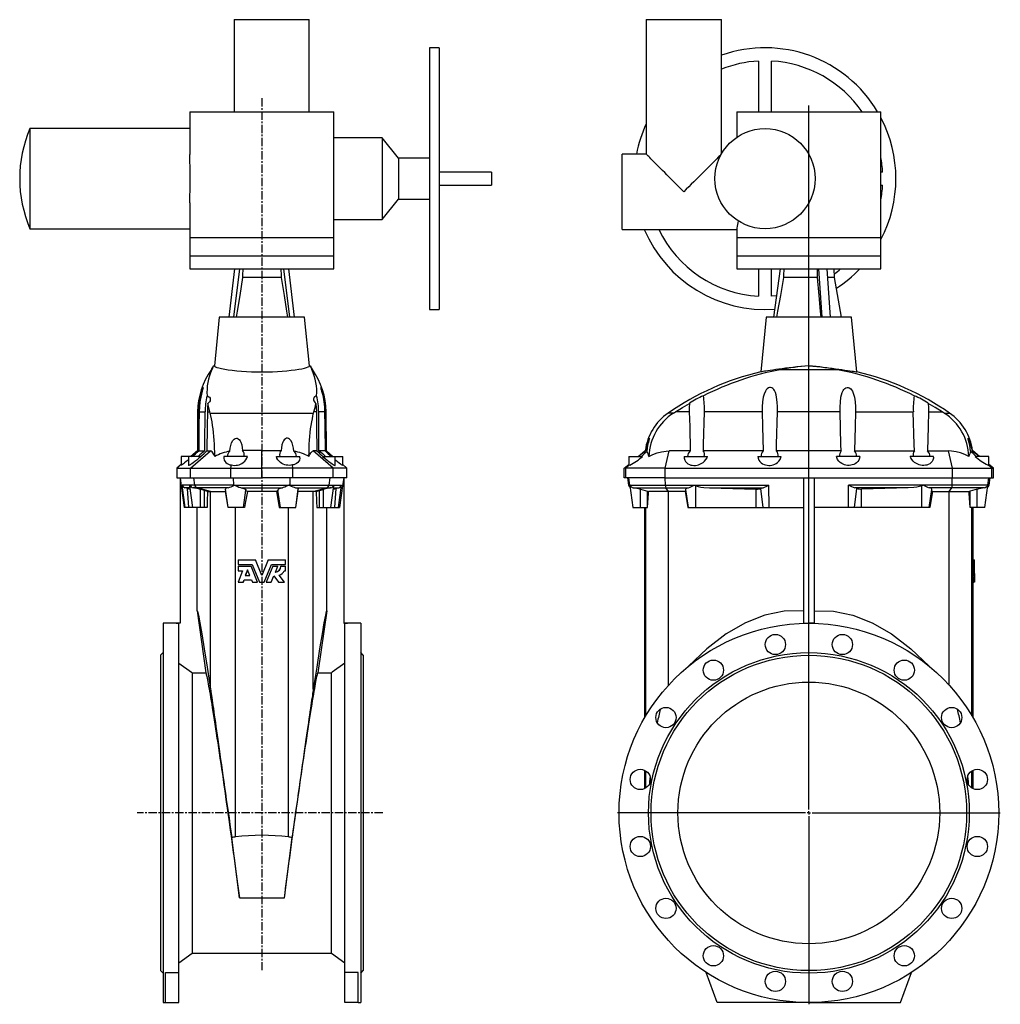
# Model space of a CAD drawing. Extents: x -440 to 1058, y -701 to 1867.
# Tile 2 of 2: x -440 to 1058, y 362 to 1867. Entities that reach past the tile are written whole.
import ezdxf

# ---------------------------------------------------------------- set-up
doc = ezdxf.new("R2010")
doc.units = 0
doc.linetypes.add('CENTERX2', pattern=[20.32, 12.7, -2.54, 2.54, -2.54])
doc.layers.get('0').update_dxf_attribs({"linetype": 'CONTINUOUS'})
doc.layers.add('FORMAT', color=7, linetype='CONTINUOUS')

# ---------------------------------------------------------------- blocks, each defined once
blk = doc.blocks.new('SW_CENTERMARKSYMBOL_0')
at = {"layer": 'FORMAT', "color": 0}
for p, q in [((0, 5), (0, 1081.1)), ((-5, 0), (-292.5, 0)), ((0, 0), (-2.5, 0)), ((0, 0), (0, 2.5)), ((0, 0), (2.5, 0)), ((0, 0), (0, -2.5)), ((5, 0), (292.5, 0)), ((0, -5), (0, -292.5))]:
    blk.add_line(p, q, dxfattribs=at)

msp = doc.modelspace()

# ---------------------------------------------------------------- linework, layer by layer
at = {"color": 7, "linetype": 'CONTINUOUS'}
for p, q in [((-113, 1867.2), (-113, 1726.2)), ((-113, 1867.2), (2, 1867.2)), ((2, 1726.2), (2, 1867.2)), ((516.7, 1867.2), (516.7, 1661.7)), ((516.7, 1867.2), (631.7, 1867.2)), ((631.7, 1662), (631.7, 1867.2)), ((200.5, 1824.2), (185.5, 1824.2)), ((185.5, 1824.2), (185.5, 1424.2)), ((200.5, 1824.2), (200.5, 1424.2)), ((688.2, 1803.9), (688.2, 1726.2)), ((708.2, 1726.2), (708.2, 1803.9)), ((-180.5, 1726.2), (-180.5, 1661.1)), ((-180.5, 1726.2), (39.5, 1726.2)), ((39.5, 1534.2), (39.5, 1726.2)), ((655.2, 1726.2), (655.2, 1687.4)), ((655.2, 1726.2), (875.2, 1726.2)), ((875.2, 1534.2), (875.2, 1726.2)), ((-180.5, 1700.7), (-424.9, 1700.7)), ((-424.9, 1700.7), (-424.9, 1547.7)), ((113.2, 1686.5), (39.5, 1686.5)), ((138, 1655.5), (113.2, 1686.5)), ((113.2, 1686.5), (113.2, 1561.8)), ((516.7, 1661.7), (480.2, 1661.7)), ((480.2, 1546.7), (480.2, 1661.7)), ((185.5, 1655.5), (138, 1655.5)), ((138, 1655.5), (138, 1592.8)), ((280.5, 1634.2), (200.5, 1634.2)), ((280.5, 1634.2), (280.5, 1614.2)), ((877.9, 1634.2), (875.2, 1634.2)), ((200.5, 1614.2), (280.5, 1614.2)), ((875.2, 1614.2), (877.9, 1614.2)), ((-180.5, 1587.3), (-180.5, 1534.2)), ((113.2, 1561.8), (138, 1592.8)), ((138, 1592.8), (185.5, 1592.8)), ((39.5, 1561.8), (113.2, 1561.8)), ((-424.9, 1547.7), (-180.5, 1547.7)), ((480.2, 1546.7), (655.2, 1546.7)), ((655.2, 1548.7), (655.2, 1534.2)), ((-180.5, 1534.2), (-180.5, 1506.2)), ((39.5, 1506.2), (39.5, 1534.2)), ((655.2, 1534.2), (655.2, 1506.2)), ((875.2, 1506.2), (875.2, 1534.2)), ((-180.5, 1506.2), (-180.5, 1486.2)), ((39.5, 1486.2), (39.5, 1506.2)), ((655.2, 1506.2), (655.2, 1486.2)), ((875.2, 1486.2), (875.2, 1506.2)), ((-180.5, 1486.2), (39.5, 1486.2)), ((-120.6, 1412.7), (-111.6, 1486.2)), ((-113.1, 1412.7), (-104.1, 1486.2)), ((-27.9, 1412.7), (-36.8, 1486.2)), ((-20.4, 1412.7), (-29.3, 1486.2)), ((655.2, 1486.2), (875.2, 1486.2)), ((688.2, 1486.2), (688.2, 1444.4)), ((708.2, 1444.4), (708.2, 1486.2)), ((711.7, 1412.7), (722, 1486.2)), ((785.4, 1412.7), (780.3, 1486.2)), ((798.4, 1412.7), (793.3, 1486.2)), ((804.5, 1473.2), (803.9, 1486.2)), ((815.2, 1412.7), (804.6, 1473)), ((185.5, 1424.2), (200.5, 1424.2)), ((-135.5, 1412.7), (-143.1, 1338.1)), ((-5.5, 1412.7), (-135.5, 1412.7)), ((2.1, 1338.1), (-5.5, 1412.7)), ((700.2, 1412.7), (691.7, 1328.8)), ((765.2, 1412.7), (700.2, 1412.7)), ((830.2, 1412.7), (765.2, 1412.7)), ((838.7, 1328.8), (830.2, 1412.7)), ((-143.1, 1338.1), (-144.5, 1338)), ((2.1, 1338.1), (3.5, 1338)), ((765.2, 1338.1), (765.2, 1338)), ((-168.6, 1267.6), (-169.1, 1208)), ((-149.6, 1265.8), (-150.1, 1267.6)), ((8.6, 1265.8), (9.1, 1267.6)), ((28.1, 1208), (27.6, 1267.6)), ((558.5, 1265.8), (561.3, 1267.6)), ((971.9, 1265.8), (969.1, 1267.6)), ((-169.1, 1208), (-179, 1199.7)), ((-168.1, 1208), (-169.1, 1208)), ((-167, 1208), (-157.6, 1208)), ((-154.5, 1208), (-148.8, 1208)), ((13.6, 1208), (7.8, 1208)), ((26, 1208), (16.6, 1208)), ((27.1, 1208), (28.1, 1208)), ((38.1, 1199.7), (28.1, 1208)), ((504.6, 1199.7), (515.2, 1208.5)), ((584, 1208), (551.7, 1208)), ((695.5, 1208), (604, 1208)), ((814.6, 1208), (715.8, 1208)), ((834.9, 1208), (926.4, 1208)), ((946.4, 1208), (978.7, 1208)), ((1025.7, 1199.7), (1015.2, 1208.5)), ((-194, 1199.7), (-194, 1185.8)), ((-182.5, 1199.7), (-194, 1199.7)), ((-182.5, 1199.7), (-182.5, 1185.9)), ((-163.1, 1199.7), (-182.5, 1199.7)), ((-128.5, 1199.7), (-128.5, 1197.3)), ((-92.7, 1199.7), (-128.5, 1199.7)), ((-48.2, 1199.7), (-12.5, 1199.7)), ((-12.5, 1197.3), (-12.5, 1199.7)), ((22.1, 1199.7), (41.5, 1199.7)), ((41.5, 1185.9), (41.5, 1199.7)), ((41.5, 1199.7), (53, 1199.7)), ((53, 1185.8), (53, 1199.7)), ((490.2, 1199.7), (490.2, 1186)), ((490.2, 1199.7), (511.2, 1199.7)), ((574.7, 1199.7), (574.7, 1198.5)), ((574.7, 1199.7), (610.2, 1199.7)), ((687.2, 1199.7), (723, 1199.7)), ((843.2, 1199.7), (807.3, 1199.7)), ((955.7, 1199.7), (920.1, 1199.7)), ((955.7, 1198.5), (955.7, 1199.7)), ((1040.2, 1199.7), (1019.2, 1199.7)), ((1040.2, 1186), (1040.2, 1199.7)), ((-194, 1187.1), (-200.5, 1181.7)), ((-200.5, 1181.7), (-200.5, 1166.7)), ((-200.5, 1181.7), (-179.6, 1181.7)), ((-179.6, 1181.7), (-117.9, 1181.7)), ((-117.9, 1181.7), (-117, 1186.5)), ((-117.9, 1181.7), (-70.5, 1181.7)), ((-117.9, 1166.7), (-117.9, 1181.7)), ((-23.1, 1181.7), (-70.5, 1181.7)), ((-23.1, 1181.7), (-23.9, 1186.5)), ((-23.1, 1166.7), (-23.1, 1181.7)), ((38.6, 1181.7), (-23.1, 1181.7)), ((59.5, 1181.7), (38.6, 1181.7)), ((59.5, 1181.7), (53, 1187.1)), ((59.5, 1166.7), (59.5, 1181.7)), ((483.2, 1181.7), (490.2, 1187.5)), ((483.2, 1166.7), (483.2, 1181.7)), ((485.7, 1181.7), (483.2, 1181.7)), ((485.7, 1181.7), (491.4, 1186.5)), ((485.7, 1166.7), (485.7, 1181.7)), ((545.8, 1181.7), (485.7, 1181.7)), ((545.8, 1181.7), (984.6, 1181.7)), ((984.6, 1181.7), (1044.6, 1181.7)), ((1044.6, 1181.7), (1039, 1186.5)), ((1047.2, 1181.7), (1040.2, 1187.5)), ((1044.6, 1166.7), (1044.6, 1181.7)), ((1044.6, 1181.7), (1047.2, 1181.7)), ((1047.2, 1166.7), (1047.2, 1181.7)), ((-200.5, 1166.7), (-179.6, 1166.7)), ((-195.5, 1166.7), (-195.5, 944.7)), ((-179.6, 1166.7), (-117.9, 1166.7)), ((-117.9, 1166.7), (-70.5, 1166.7)), ((-23.1, 1166.7), (-70.5, 1166.7)), ((38.6, 1166.7), (-23.1, 1166.7)), ((59.5, 1166.7), (38.6, 1166.7)), ((54.5, 1166.7), (54.5, 944.7)), ((485.7, 1166.7), (483.2, 1166.7)), ((545.8, 1166.7), (485.7, 1166.7)), ((488.2, 1166.7), (489.7, 1155.9)), ((545.8, 1166.7), (984.6, 1166.7)), ((757.2, 1166.7), (757.2, 944.7)), ((773.2, 1166.7), (773.2, 944.7)), ((984.6, 1166.7), (1044.6, 1166.7)), ((1040.7, 1155.9), (1042.2, 1166.7)), ((1044.6, 1166.7), (1047.2, 1166.7)), ((-176.1, 1121.7), (-180.7, 1154.6)), ((-158.4, 1147.4), (-164.5, 1149)), ((-153.6, 1146.2), (-149, 1146.2)), ((-149, 1146.2), (-125.9, 1146.2)), ((-122.2, 1121.7), (-126.1, 1149.3)), ((-125.8, 1146.6), (-125.9, 1146.2)), ((-98.7, 1121.7), (-95, 1148)), ((-48.3, 1146.2), (-92.7, 1146.2)), ((-42.2, 1121.7), (-46, 1148)), ((-18.7, 1121.7), (-14.9, 1149.3)), ((-15.2, 1146.6), (-15.1, 1146.2)), ((8, 1146.2), (-15.1, 1146.2)), ((12.6, 1146.2), (8, 1146.2)), ((17.5, 1147.4), (23.5, 1149)), ((35.1, 1121.7), (39.7, 1154.6)), ((491.7, 1155), (496.4, 1121.7)), ((508.2, 1149.3), (518.6, 1146.6)), ((518.6, 1146.6), (520.4, 1146.2)), ((550.8, 1146.2), (520.4, 1146.2)), ((576.3, 1146.2), (550.8, 1146.2)), ((581.1, 1121.7), (577.3, 1149)), ((613.3, 1151.8), (684.7, 1149.8)), ((917, 1151.8), (845.6, 1149.8)), ((949.2, 1121.7), (953.1, 1149)), ((954.1, 1146.2), (979.5, 1146.2)), ((979.5, 1146.2), (1009.9, 1146.2)), ((1011.8, 1146.6), (1009.9, 1146.2)), ((1022.2, 1149.3), (1011.8, 1146.6)), ((1033.9, 1121.7), (1038.6, 1155)), ((-187.6, 1121.7), (-189.1, 1121.7)), ((-182, 1121.7), (-187.6, 1121.7)), ((-176.1, 1121.7), (-182, 1121.7)), ((-164.5, 1121.7), (-176.1, 1121.7)), ((-169.5, 963.5), (-169.5, 1121.7)), ((-158.4, 1121.7), (-164.5, 1121.7)), ((-154.3, 1121.7), (-158.4, 1121.7)), ((-98.7, 1121.7), (-122.2, 1121.7)), ((-122.2, 1121.7), (-122.2, 1121.7)), ((-96.9, 1121.7), (-98.7, 1121.7)), ((-44.1, 1121.7), (-42.2, 1121.7)), ((-42.2, 1121.7), (-18.7, 1121.7)), ((-18.7, 1121.7), (-18.7, 1121.7)), ((13.3, 1121.7), (17.5, 1121.7)), ((17.5, 1121.7), (23.5, 1121.7)), ((23.5, 1121.7), (35.1, 1121.7)), ((28.5, 963.5), (28.5, 1121.7)), ((35.1, 1121.7), (41, 1121.7)), ((41, 1121.7), (46.6, 1121.7)), ((46.6, 1121.7), (48.2, 1121.7)), ((496.4, 1121.7), (508.2, 1121.7)), ((508.2, 1121.7), (518.6, 1121.7)), ((514.2, 1121.7), (514.2, 799.9)), ((518.6, 1121.7), (518.8, 1121.7)), ((580.4, 1121.7), (581.1, 1121.7)), ((581.1, 1121.7), (592.7, 1121.7)), ((592.7, 1121.7), (684.7, 1121.7)), ((684.7, 1121.7), (695.3, 1121.7)), ((695.3, 1121.7), (704.6, 1121.7)), ((704.6, 1121.7), (757.2, 1121.7)), ((825.8, 1121.7), (773.2, 1121.7)), ((835.1, 1121.7), (825.8, 1121.7)), ((845.6, 1121.7), (835.1, 1121.7)), ((937.7, 1121.7), (845.6, 1121.7)), ((949.2, 1121.7), (937.7, 1121.7)), ((949.9, 1121.7), (949.2, 1121.7)), ((1011.8, 1121.7), (1011.5, 1121.7)), ((1022.2, 1121.7), (1011.8, 1121.7)), ((1016.2, 1041.7), (1016.2, 1121.7)), ((1033.9, 1121.7), (1022.2, 1121.7)), ((-106.6, 1041.7), (-80.3, 1041.7)), ((-106.6, 1041.7), (-106.6, 1034.5)), ((-70.5, 1017.7), (-80.3, 1041.7)), ((-80.3, 1041.7), (-80.3, 1041.7)), ((-70.5, 1017.7), (-80.3, 1041.7)), ((-60.7, 1041.7), (-70.5, 1017.7)), ((-60.7, 1041.7), (-70.5, 1017.7)), ((-60.7, 1041.7), (-60.7, 1041.7)), ((-60.7, 1041.7), (-34.4, 1041.7)), ((-34.4, 1034.5), (-34.4, 1041.7)), ((1014.6, 1041.7), (1014.6, 1034.5)), ((1014.6, 1041.7), (1016.6, 1041.7)), ((1016.6, 1041.7), (1018.1, 1041.7)), ((1016.6, 1041.7), (1016.6, 1034.5)), ((1018.2, 1017.7), (1018.1, 1041.7)), ((-106.6, 1034.5), (-85.2, 1034.5)), ((-106.6, 1031.8), (-106.6, 1024.9)), ((-106.6, 1031.8), (-87.1, 1031.8)), ((-106.6, 1024.9), (-99.9, 1024.9)), ((-99.9, 1024.9), (-106.6, 1007.4)), ((-92.5, 1026.2), (-95.8, 1017.7)), ((-92.4, 1026.2), (-95.6, 1017.7)), ((-89, 1017.7), (-92.5, 1026.2)), ((-77.1, 1007.4), (-87.1, 1031.8)), ((-87, 1031.8), (-87.1, 1031.8)), ((-77, 1007.4), (-87, 1031.8)), ((-85.2, 1034.5), (-74.1, 1007.4)), ((-66.9, 1007.4), (-55.8, 1034.5)), ((-54, 1031.8), (-63.9, 1007.4)), ((-53.9, 1031.8), (-63.9, 1007.4)), ((-55.8, 1034.5), (-34.4, 1034.5)), ((-53.9, 1031.8), (-54, 1031.8)), ((-53.9, 1031.8), (-46.2, 1031.8)), ((-49.9, 1022.9), (-46.2, 1031.8)), ((-41.2, 1031.8), (-41.4, 1031.8)), ((-41.2, 1031.8), (-34.4, 1031.8)), ((-36.4, 1024.9), (-34.4, 1024.9)), ((-34.4, 1024.9), (-34.4, 1031.8)), ((1014.6, 1034.5), (1016.6, 1034.5)), ((1014.6, 1031.8), (1014.6, 1024.9)), ((1014.6, 1031.8), (1016.6, 1031.8)), ((1015.1, 1024.9), (1014.6, 1007.4)), ((1014.6, 1024.9), (1016.6, 1024.9)), ((1015.9, 1034.5), (1015.9, 1031.8)), ((1016.6, 1034.5), (1017.9, 1034.5)), ((1016.6, 1031.8), (1016.6, 1024.9)), ((1016.6, 1031.8), (1017.9, 1031.8)), ((1016.6, 1024.9), (1017.1, 1024.9)), ((1017.1, 1024.9), (1016.6, 1007.4)), ((1017.6, 1026.2), (1017.4, 1017.7)), ((1017.8, 1017.7), (1017.6, 1026.2)), ((1017.9, 1034.5), (1018.2, 1007.4)), ((1018.1, 1007.4), (1017.9, 1031.8)), ((-99, 1007.4), (-97.5, 1011.1)), ((-98.8, 1007.4), (-97.4, 1011.1)), ((-97.5, 1011.1), (-86.3, 1011.1)), ((-95.8, 1017.7), (-89, 1017.7)), ((-86.3, 1011.1), (-84.8, 1007.4)), ((-56.2, 1007.4), (-52.3, 1017)), ((-52.4, 1017), (-45.1, 1007.4)), ((-52.3, 1017), (-45, 1007.4)), ((-36.1, 1007.4), (-44.3, 1018.2)), ((1017.2, 1007.4), (1017.3, 1011.1)), ((1017.3, 1011.1), (1017.9, 1011.1)), ((1017.4, 1017.7), (1017.8, 1017.7)), ((1017.9, 1011.1), (1017.9, 1007.4)), ((1018.2, 1007.4), (1018.2, 1017.7)), ((-106.6, 1007.4), (-99, 1007.4)), ((-98.8, 1007.4), (-99, 1007.4)), ((-84.8, 1007.4), (-77.1, 1007.4)), ((-77, 1007.4), (-77.1, 1007.4)), ((-74.1, 1007.4), (-66.9, 1007.4)), ((-63.9, 1007.4), (-63.9, 1007.4)), ((-63.9, 1007.4), (-56.2, 1007.4)), ((-45, 1007.4), (-45.1, 1007.4)), ((-45, 1007.4), (-36.1, 1007.4)), ((1014.6, 1007.4), (1016.6, 1007.4)), ((1015.9, 1007.4), (1016.2, 1007.4)), ((1016.2, 799.9), (1016.2, 1007.4)), ((1016.6, 1007.4), (1017.2, 1007.4)), ((1017.4, 1007.4), (1017.9, 1007.4)), ((1018.2, 1007.4), (1018.2, 1007.4)), ((-169.5, 963.5), (-156.2, 869)), ((28.5, 963.5), (15.2, 869)), ((-201.5, 944.7), (-221.5, 944.7)), ((-221.5, 944.7), (-221.5, 364.7)), ((-201.5, 944.7), (-201.5, 944.5)), ((-195.5, 944.7), (-201.5, 944.7)), ((-201.5, 944.5), (-197.5, 944.5)), ((-197.5, 410.7), (-197.5, 944.5)), ((54.5, 944.7), (60.5, 944.7)), ((60.5, 944.5), (56.5, 944.5)), ((56.5, 410.7), (56.5, 944.5)), ((80.5, 944.7), (60.5, 944.7)), ((60.5, 944.7), (60.5, 944.5)), ((80.5, 944.7), (80.5, 364.7)), ((757.2, 944.7), (757.2, 944.5)), ((757.2, 944.7), (765.2, 944.7)), ((773.2, 944.7), (765.2, 944.7)), ((773.2, 944.7), (773.2, 944.5)), ((-221.5, 899.7), (-225.5, 895.7)), ((-225.5, 895.7), (-225.5, 413.7)), ((84.5, 895.7), (80.5, 899.7)), ((84.5, 895.7), (84.5, 413.7)), ((-176.8, 869), (-176.8, 440.2)), ((-176.8, 869), (-156.2, 869)), ((15.2, 869), (35.8, 869)), ((35.8, 440.2), (35.8, 869)), ((514.2, 720), (514.2, 691.8)), ((1016.2, 691.8), (1016.2, 720)), ((-104.9, 524.8), (-116.5, 617)), ((-36, 524.8), (-24.4, 617)), ((-104.9, 524.8), (-36, 524.8)), ((-197.5, 425.7), (-176.8, 440.2)), ((-176.8, 440.2), (35.8, 440.2)), ((35.8, 440.2), (56.5, 425.7)), ((-225.5, 413.7), (-221.5, 409.7)), ((-217.5, 410.7), (-197.5, 410.7)), ((-217.5, 364.7), (-217.5, 410.7)), ((-197.5, 364.7), (-197.5, 410.7)), ((76.5, 410.7), (56.5, 410.7)), ((56.5, 364.7), (56.5, 410.7)), ((76.5, 364.7), (76.5, 410.7)), ((80.5, 409.7), (84.5, 413.7)), ((625.2, 364.7), (608.4, 410.7)), ((905.2, 364.7), (921.9, 410.7)), ((-221.5, 364.7), (-217.5, 364.7)), ((-217.5, 364.7), (-197.5, 364.7)), ((76.5, 364.7), (56.5, 364.7)), ((76.5, 364.7), (80.5, 364.7)), ((765.2, 364.7), (625.2, 364.7)), ((765.2, 364.7), (905.2, 364.7))]:
    msp.add_line(p, q, dxfattribs=at)
at = {"color": 8, "linetype": 'CONTINUOUS'}
for p, q in [((-180.5, 1534.2), (39.5, 1534.2)), ((655.2, 1534.2), (765.2, 1534.2)), ((765.2, 1534.2), (875.2, 1534.2)), ((-180.5, 1506.2), (39.5, 1506.2)), ((655.2, 1506.2), (875.2, 1506.2)), ((-40.8, 1473.2), (-100.2, 1473.2)), ((-40.8, 1473), (-100.2, 1473)), ((778, 1473), (726.5, 1473)), ((778, 1473.2), (726.6, 1473.2)), ((804.5, 1473.2), (794.2, 1473.2)), ((804.6, 1473), (794.2, 1473)), ((-146.8, 1332.2), (-147.7, 1332.2)), ((5.8, 1332.2), (6.7, 1332.2)), ((809.2, 1332.2), (721.2, 1332.2)), ((-167.6, 1267.6), (-168.6, 1267.6)), ((-166.4, 1267.6), (-157.3, 1267.6)), ((-153.8, 1267.6), (-150.1, 1267.6)), ((-149.6, 1265.8), (8.6, 1265.8)), ((12.8, 1267.6), (9.1, 1267.6)), ((25.4, 1267.6), (16.3, 1267.6)), ((26.6, 1267.6), (27.6, 1267.6)), ((558.5, 1265.8), (550.1, 1265.8)), ((582.5, 1267.6), (561.3, 1267.6)), ((694, 1267.6), (605.6, 1267.6)), ((813, 1267.6), (717.3, 1267.6)), ((836.4, 1267.6), (924.8, 1267.6)), ((947.9, 1267.6), (969.1, 1267.6)), ((971.9, 1265.8), (980.3, 1265.8)), ((-179.6, 1181.7), (-148.8, 1208)), ((-70.5, 1181.7), (-70.5, 1208.5)), ((38.6, 1181.7), (7.8, 1208)), ((545.8, 1181.7), (551.7, 1208)), ((984.6, 1181.7), (978.7, 1208)), ((-179.6, 1166.7), (-179.6, 1181.7)), ((-70.5, 1166.7), (-70.5, 1181.7)), ((38.6, 1166.7), (38.6, 1181.7)), ((545.8, 1166.7), (545.8, 1181.7)), ((984.6, 1166.7), (984.6, 1181.7)), ((-173.1, 1155.9), (-174.6, 1166.7)), ((-113.4, 1155.9), (-113.6, 1166.7)), ((-27.5, 1155.9), (-27.4, 1166.7)), ((32.1, 1155.9), (33.6, 1166.7)), ((491.8, 1155.9), (490.3, 1166.7)), ((546.2, 1155.9), (545.9, 1166.7)), ((984.2, 1155.9), (984.4, 1166.7)), ((1038.6, 1155.9), (1040.1, 1166.7)), ((-180.7, 1155.9), (-192.4, 1155.9)), ((-187.6, 1121.7), (-192.4, 1155.9)), ((-180.3, 1151.8), (-188.2, 1151.8)), ((-182, 1121.7), (-184.1, 1150.8)), ((-173.1, 1155.9), (-180.7, 1155.9)), ((-169.5, 1151.8), (-175.6, 1151.8)), ((-113.4, 1155.9), (-173.1, 1155.9)), ((-121.9, 1151.8), (-169.5, 1151.8)), ((-149, 1146.2), (-169.5, 1151.8)), ((-164.5, 1121.7), (-164.5, 1149)), ((-158.4, 1121.7), (-158.4, 1147.4)), ((-149, 844), (-149, 1146.2)), ((-113.4, 1155.9), (-27.5, 1155.9)), ((-102.2, 1151.8), (-38.8, 1151.8)), ((-27.5, 1155.9), (32.1, 1155.9)), ((-19.1, 1151.8), (28.5, 1151.8)), ((8, 1146.2), (28.5, 1151.8)), ((8, 844), (8, 1146.2)), ((17.5, 1121.7), (17.5, 1147.4)), ((23.5, 1121.7), (23.5, 1149)), ((28.5, 1151.8), (34.6, 1151.8)), ((32.1, 1155.9), (39.7, 1155.9)), ((39.3, 1151.8), (47.2, 1151.8)), ((39.7, 1155.9), (51.4, 1155.9)), ((41, 1121.7), (43.1, 1150.8)), ((46.6, 1121.7), (51.4, 1155.9)), ((491.8, 1155.9), (489.7, 1155.9)), ((491.8, 1155.9), (546.2, 1155.9)), ((496.9, 1151.8), (546.9, 1151.8)), ((508.2, 1121.7), (508.2, 1149.3)), ((518.6, 1121.7), (518.6, 1146.6)), ((546.2, 1155.9), (590.2, 1155.9)), ((546.9, 1151.8), (581.5, 1151.8)), ((550.8, 1146.2), (546.9, 1151.8)), ((550.8, 850), (550.8, 1146.2)), ((590.2, 1155.9), (704.3, 1155.9)), ((592.7, 1121.7), (592.7, 1154.6)), ((613.3, 1151.8), (695.1, 1151.8)), ((684.7, 1121.7), (684.7, 1149.8)), ((695.3, 1121.7), (691.8, 1150.8)), ((704.6, 1121.7), (704.3, 1155.9)), ((825.8, 1121.7), (826, 1155.9)), ((940.2, 1155.9), (826, 1155.9)), ((835.1, 1121.7), (838.6, 1150.8)), ((917, 1151.8), (835.3, 1151.8)), ((845.6, 1121.7), (845.6, 1149.8)), ((937.7, 1121.7), (937.7, 1154.6)), ((984.2, 1155.9), (940.2, 1155.9)), ((983.5, 1151.8), (948.9, 1151.8)), ((979.5, 1146.2), (983.5, 1151.8)), ((979.5, 850), (979.5, 1146.2)), ((1033.4, 1151.8), (983.5, 1151.8)), ((1038.6, 1155.9), (984.2, 1155.9)), ((1011.8, 1121.7), (1011.8, 1146.6)), ((1022.2, 1121.7), (1022.2, 1149.3)), ((1038.6, 1155.9), (1040.7, 1155.9)), ((-111, 618.1), (-111, 1121.7)), ((-30, 618.1), (-30, 1121.7)), ((516.2, 803.3), (516.2, 1121.7)), ((1014.2, 803.3), (1014.2, 1121.7)), ((516.2, 692.9), (516.2, 718.9)), ((1014.2, 692.9), (1014.2, 718.9))]:
    msp.add_line(p, q, dxfattribs=at)
at = {"color": 7, "linetype": 'CONTINUOUS'}
for points in [[(-180.5, 1587.3), (-180.5, 1588), (-180.4, 1593.5), (-180.4, 1599.1), (-180.3, 1605.1), (-180.2, 1611.3), (-180.1, 1617.6), (-180.1, 1623.9), (-180.1, 1630.5), (-180.2, 1636.9), (-180.3, 1643.1), (-180.4, 1649.2), (-180.5, 1655.2), (-180.5, 1661.1)], [(574.2, 1604.2), (570.3, 1608), (566.5, 1611.8), (562.7, 1615.6), (559, 1619.3), (555.3, 1623), (551.7, 1626.6), (548.2, 1630.1), (544.9, 1633.5), (541.6, 1636.7), (538.5, 1639.8), (535.6, 1642.7), (532.8, 1645.5), (530.3, 1648.1), (527.9, 1650.4), (525.7, 1652.6), (523.8, 1654.6), (522, 1656.3), (520.5, 1657.8), (519.3, 1659.1), (518.2, 1660.1), (517.5, 1660.9), (517, 1661.4), (516.7, 1661.6), (516.7, 1661.7)], [(631.3, 1661.2), (630.9, 1660.9), (630.1, 1660.1), (629.1, 1659.1), (627.8, 1657.8), (626.3, 1656.3), (624.6, 1654.6), (622.6, 1652.6), (620.5, 1650.4), (618.1, 1648.1), (615.5, 1645.5), (612.8, 1642.7), (609.8, 1639.8), (606.7, 1636.7), (603.5, 1633.5), (600.1, 1630.1), (596.6, 1626.6), (593, 1623), (589.4, 1619.3), (585.6, 1615.6), (581.8, 1611.8), (578, 1608), (574.2, 1604.2)], [(-99.6, 1486.2), (-100, 1476.3), (-100.2, 1473.2)], [(-41.4, 1486.2), (-40.9, 1476.3), (-40.8, 1473.2)], [(727.2, 1486.2), (726.7, 1476.3), (726.6, 1473.2)], [(777.7, 1486.2), (777.9, 1476.3), (778, 1473.2)], [(-100.2, 1473), (-104.4, 1445.8), (-108.1, 1421.8), (-109.6, 1412.7)], [(-100.2, 1473.2), (-100.2, 1473.1), (-100.2, 1473)], [(-40.8, 1473.2), (-40.8, 1473.1), (-40.8, 1473)], [(-40.8, 1473), (-36.5, 1445.8), (-32.8, 1421.8), (-31.4, 1412.7)], [(726.5, 1473), (721.7, 1445.8), (717.4, 1421.8), (715.7, 1412.7)], [(726.6, 1473.2), (726.5, 1473.1), (726.5, 1473)], [(778, 1473.2), (778, 1473.1), (778, 1473)], [(778, 1473), (780.4, 1445.8), (782.6, 1421.8), (783.4, 1412.7)], [(716.2, 1445.1), (716.1, 1445), (708.2, 1444.4)], [(-143.1, 1338.1), (-142.7, 1337.4), (-141.3, 1336.5), (-139.1, 1335.7), (-136, 1334.8), (-132.1, 1333.8), (-127.3, 1332.9), (-121.9, 1332.1), (-115.7, 1331.3), (-109, 1330.5), (-101.8, 1329.9), (-94.2, 1329.4), (-86.3, 1329.1), (-78.4, 1328.9), (-70.5, 1328.8), (-62.5, 1328.9), (-54.5, 1329.1), (-46.8, 1329.4), (-39.3, 1329.9), (-32.3, 1330.5), (-25.7, 1331.2), (-19.7, 1332), (-14.2, 1332.8), (-9.5, 1333.7), (-5.5, 1334.6), (-2.2, 1335.6), (0.1, 1336.4), (1.6, 1337.3), (2.1, 1338.1)], [(765.2, 1338.1), (759.1, 1337.6), (753, 1337), (746.9, 1336.3), (740.8, 1335.7), (735.2, 1335), (729.7, 1334.3), (724.3, 1333.6), (719.2, 1332.9), (714.6, 1332.3), (710.3, 1331.7), (706.3, 1331.1), (702.7, 1330.5), (699.7, 1330.1), (697.2, 1329.7), (695, 1329.3), (693.4, 1329.1), (692.1, 1328.9), (691.7, 1328.8)], [(765.2, 1338.1), (771.3, 1337.6), (777.4, 1337), (783.5, 1336.3), (789.5, 1335.7), (795.2, 1335), (800.7, 1334.3), (806.1, 1333.6), (811.1, 1332.9), (815.8, 1332.3), (820, 1331.7), (824, 1331.1), (827.6, 1330.5), (830.6, 1330.1), (833.2, 1329.7), (835.3, 1329.3), (837, 1329.1), (838.3, 1328.9), (838.7, 1328.8)], [(-167.6, 1267.6), (-167.3, 1275.2), (-166.4, 1282.6), (-165.1, 1290), (-164.3, 1293.6), (-163.3, 1297.1), (-162.3, 1300.3), (-161.7, 1301.9), (-161.2, 1303.3), (-160.6, 1304.6), (-160.3, 1305.2), (-160.2, 1305.2), (-160.3, 1304.6), (-160.8, 1303.1), (-161.3, 1301.4), (-161.8, 1299.4), (-162.9, 1295), (-164, 1290.3), (-165.2, 1282.9), (-166, 1275.3), (-166.4, 1267.6)], [(26.6, 1267.6), (26.3, 1275.2), (25.5, 1282.6), (24.1, 1290), (23.3, 1293.6), (22.3, 1297.1), (21.3, 1300.3), (20.7, 1301.9), (20.2, 1303.3), (19.6, 1304.6), (19.3, 1305.2), (19.2, 1305.2), (19.4, 1304.6), (19.8, 1303.1), (20.3, 1301.4), (20.8, 1299.4), (22, 1295), (23, 1290.3), (24.2, 1282.9), (25.1, 1275.3), (25.4, 1267.6)], [(717.3, 1267.6), (717.4, 1275.2), (717, 1282.6), (716, 1290), (715.3, 1293.6), (714.2, 1297.1), (712.7, 1300.3), (711.6, 1301.9), (710.4, 1303.3), (708.6, 1304.6), (706.8, 1305.2), (705, 1305.2), (703.4, 1304.6), (701.3, 1303.1), (699.9, 1301.4), (698.7, 1299.4), (696.8, 1295), (695.6, 1290.3), (694.4, 1282.9), (694, 1275.3), (694, 1267.6)], [(813, 1267.6), (813, 1275.2), (813.4, 1282.6), (814.3, 1290), (815.1, 1293.6), (816.2, 1297.1), (817.7, 1300.3), (818.7, 1301.9), (820, 1303.3), (821.8, 1304.6), (823.5, 1305.2), (825.4, 1305.2), (827, 1304.6), (829.1, 1303.1), (830.5, 1301.4), (831.7, 1299.4), (833.5, 1295), (834.8, 1290.3), (835.9, 1282.9), (836.4, 1275.3), (836.4, 1267.6)], [(-154.2, 1292.2), (-153, 1291.7), (-151.6, 1290.9), (-150.5, 1290), (-149.7, 1288.9), (-149.3, 1287.7), (-149.3, 1286.3), (-149.7, 1284.8), (-150.6, 1283.1), (-152.1, 1281.5), (-153, 1280.7)], [(-153, 1280.7), (-153.5, 1274.2), (-153.8, 1267.6)], [(-150.1, 1267.6), (-151.7, 1274.3), (-153, 1280.7)], [(13.2, 1292.2), (12, 1291.7), (10.6, 1290.9), (9.5, 1290), (8.7, 1288.9), (8.3, 1287.7), (8.3, 1286.3), (8.7, 1284.8), (9.7, 1283.1), (11.1, 1281.5), (12, 1280.7)], [(9.1, 1267.6), (10.8, 1274.3), (12, 1280.7)], [(12, 1280.7), (12.5, 1274.2), (12.8, 1267.6)], [(561.3, 1267.6), (572, 1274.3), (582.9, 1280.7)], [(582.9, 1280.7), (582.5, 1274.2), (582.5, 1267.6)], [(947.5, 1280.7), (947.8, 1274.2), (947.9, 1267.6)], [(969.1, 1267.6), (958.4, 1274.3), (947.5, 1280.7)], [(-168.1, 1208), (-168, 1217.8), (-167.6, 1267.6)], [(-166.4, 1267.6), (-166.6, 1245.3), (-167, 1208)], [(-157.6, 1208), (-157.5, 1217.8), (-157.3, 1267.6)], [(-153.8, 1267.6), (-154.1, 1245.3), (-154.5, 1208)], [(-142.5, 1199.7), (-142.6, 1205.9), (-142.7, 1212), (-143, 1218.2), (-143.3, 1224.2), (-143.8, 1230.2), (-144.3, 1236), (-145, 1241.7), (-145.8, 1247.1), (-146.6, 1252.3), (-147.5, 1257.2), (-148.6, 1261.7), (-149.6, 1265.8)], [(1.5, 1199.7), (1.6, 1205.9), (1.7, 1212), (2, 1218.2), (2.3, 1224.2), (2.8, 1230.2), (3.4, 1236), (4, 1241.7), (4.8, 1247.1), (5.6, 1252.3), (6.6, 1257.2), (7.6, 1261.7), (8.6, 1265.8)], [(12.8, 1267.6), (13.1, 1245.3), (13.6, 1208)], [(16.6, 1208), (16.6, 1217.8), (16.3, 1267.6)], [(25.4, 1267.6), (25.6, 1245.3), (26, 1208)], [(27.1, 1208), (27, 1217.8), (26.6, 1267.6)], [(582.5, 1267.6), (583.1, 1245.3), (584, 1208)], [(604, 1208), (604.2, 1217.8), (605.6, 1267.6)], [(694, 1267.6), (694.5, 1245.3), (695.5, 1208)], [(715.8, 1208), (716, 1217.8), (717.3, 1267.6)], [(814.6, 1208), (814.3, 1217.8), (813, 1267.6)], [(836.4, 1267.6), (835.8, 1245.3), (834.9, 1208)], [(926.4, 1208), (926.1, 1217.8), (924.8, 1267.6)], [(947.9, 1267.6), (947.3, 1245.3), (946.4, 1208)], [(-119.4, 1207.7), (-118.8, 1212), (-118, 1216.3), (-116.7, 1220.2), (-114.8, 1223.9), (-112.7, 1226.1), (-111.1, 1227.1), (-109.5, 1227.5), (-108, 1227.3), (-106.6, 1226.7), (-104.8, 1225.2), (-103.5, 1223.4), (-102.6, 1221.5), (-101.2, 1217.1), (-100.4, 1212.5), (-100, 1208.5)], [(-21.6, 1207.7), (-22.1, 1212), (-23, 1216.3), (-24.2, 1220.2), (-26.2, 1223.9), (-28.2, 1226.1), (-29.9, 1227.1), (-31.4, 1227.5), (-33, 1227.3), (-34.4, 1226.7), (-36.2, 1225.2), (-37.5, 1223.4), (-38.4, 1221.5), (-39.8, 1217.1), (-40.6, 1212.5), (-41, 1208.5)], [(518, 1207.7), (518.6, 1212), (519.3, 1216.3), (520.2, 1220.2), (521.1, 1223.9), (521.7, 1226.1), (521.9, 1227.1), (521.9, 1227.5), (521.7, 1227.3), (521.3, 1226.7), (520.6, 1225.2), (519.9, 1223.4), (519.2, 1221.5), (517.9, 1217.1), (516.9, 1212.5), (516.2, 1208.5)], [(1012.4, 1207.7), (1011.8, 1212), (1011, 1216.3), (1010.2, 1220.2), (1009.3, 1223.9), (1008.7, 1226.1), (1008.5, 1227.1), (1008.5, 1227.5), (1008.7, 1227.3), (1009, 1226.7), (1009.8, 1225.2), (1010.5, 1223.4), (1011.2, 1221.5), (1012.4, 1217.1), (1013.5, 1212.5), (1014.1, 1208.5)], [(-178.1, 1199.7), (-175.6, 1201.7), (-173.2, 1203.8), (-170.6, 1205.9), (-168.1, 1208)], [(-142.5, 1199.7), (-143.9, 1202.5), (-145.2, 1204.9), (-146.6, 1206.7), (-147.9, 1207.8), (-148.8, 1208)], [(-70.5, 1208.5), (-82.4, 1208.5), (-94.2, 1208.5), (-100, 1208.5)], [(-70.5, 1208.5), (-58.6, 1208.5), (-46.7, 1208.5), (-41, 1208.5)], [(1.5, 1199.7), (2.9, 1202.5), (4.2, 1204.9), (5.6, 1206.7), (6.9, 1207.8), (7.8, 1208)], [(37.1, 1199.7), (34.7, 1201.7), (32.2, 1203.8), (29.6, 1205.9), (27.1, 1208)], [(520.8, 1199.7), (527, 1202.5), (533.4, 1204.9), (540.1, 1206.7), (547, 1207.8), (551.7, 1208)], [(1009.5, 1199.7), (1003.4, 1202.5), (997, 1204.9), (990.2, 1206.7), (983.3, 1207.8), (978.7, 1208)], [(-182.5, 1194.6), (-183.3, 1193.9), (-186, 1191.7), (-188.6, 1189.7), (-190.3, 1188.3), (-191.9, 1187.2), (-192.9, 1186.5), (-193.6, 1186), (-193.9, 1185.8), (-193.9, 1185.8)], [(-163.1, 1199.7), (-166.6, 1196.7), (-170.1, 1193.9), (-173, 1191.7), (-175.7, 1189.7), (-177.7, 1188.3), (-179.4, 1187.2), (-180.6, 1186.4), (-181.6, 1186), (-182.2, 1185.8), (-182.5, 1185.9), (-182.5, 1185.9)], [(-128.4, 1197.3), (-128.5, 1196.8), (-128, 1194.1), (-127, 1192.1), (-125.4, 1190.2), (-123.6, 1188.9), (-121.5, 1187.7), (-119.4, 1187), (-117, 1186.5)], [(-117, 1186.5), (-114.8, 1186.1), (-112.4, 1185.9), (-110, 1186), (-107.6, 1186.4), (-105.3, 1187), (-103.2, 1187.8), (-101, 1188.9), (-99.1, 1190.1), (-96.7, 1192.2), (-94.9, 1194.6), (-93.5, 1197.1), (-92.7, 1199.7)], [(-23.9, 1186.5), (-26.2, 1186.1), (-28.6, 1185.9), (-31, 1186), (-33.4, 1186.4), (-35.6, 1187), (-37.8, 1187.8), (-39.9, 1188.9), (-41.9, 1190.1), (-44.3, 1192.2), (-46.1, 1194.6), (-47.5, 1197.1), (-48.2, 1199.7)], [(-12.5, 1197.3), (-12.5, 1196.8), (-13, 1194.1), (-14, 1192.1), (-15.6, 1190.2), (-17.4, 1188.9), (-19.5, 1187.7), (-21.6, 1187), (-23.9, 1186.5)], [(22.1, 1199.7), (25.6, 1196.7), (29.1, 1193.9), (32, 1191.7), (34.7, 1189.7), (36.7, 1188.3), (38.4, 1187.2), (39.7, 1186.4), (40.6, 1186), (41.2, 1185.8), (41.5, 1185.9), (41.5, 1185.9)], [(41.5, 1194.6), (42.3, 1193.9), (45.1, 1191.7), (47.6, 1189.7), (49.4, 1188.3), (50.9, 1187.2), (51.9, 1186.5), (52.6, 1186), (53, 1185.8), (53, 1185.8)], [(574.8, 1198.5), (574.8, 1196.7), (575.6, 1193.9), (576.8, 1191.7), (578.6, 1189.7), (580.4, 1188.3), (582.6, 1187.2), (584.7, 1186.4), (587, 1186), (589.5, 1185.8), (592, 1185.9), (594.3, 1186.2), (596.6, 1186.8), (598.8, 1187.6), (600.9, 1188.6), (603.6, 1190.3), (605.8, 1192.2), (608, 1194.9), (609.6, 1197.7), (610.2, 1199.7)], [(687.2, 1199.7), (687.6, 1196.7), (688.7, 1193.9), (690.3, 1191.7), (692.3, 1189.7), (694.3, 1188.3), (696.7, 1187.2), (698.9, 1186.5), (701.3, 1186), (703.8, 1185.8), (706.3, 1185.9), (708.6, 1186.2), (710.8, 1186.8), (713, 1187.6), (715, 1188.6), (717.4, 1190.3), (719.5, 1192.3), (721.4, 1194.9), (722.6, 1197.8), (723, 1199.7)], [(843.2, 1199.7), (842.8, 1196.7), (841.6, 1193.9), (840.1, 1191.7), (838, 1189.7), (836, 1188.3), (833.7, 1187.2), (831.5, 1186.5), (829.1, 1186), (826.6, 1185.8), (824.1, 1185.9), (821.7, 1186.2), (819.5, 1186.8), (817.4, 1187.6), (815.4, 1188.6), (812.9, 1190.3), (810.9, 1192.3), (809, 1194.9), (807.8, 1197.8), (807.3, 1199.7)], [(955.6, 1198.5), (955.6, 1196.7), (954.8, 1193.9), (953.5, 1191.7), (951.8, 1189.7), (949.9, 1188.3), (947.7, 1187.2), (945.6, 1186.4), (943.3, 1186), (940.9, 1185.8), (938.4, 1185.9), (936, 1186.2), (933.8, 1186.8), (931.5, 1187.6), (929.5, 1188.6), (926.8, 1190.3), (924.6, 1192.2), (922.3, 1194.9), (920.8, 1197.7), (920.1, 1199.7)], [(491.4, 1186.5), (490.7, 1186.1), (490.3, 1185.9), (490.2, 1186)], [(1039, 1186.5), (1039.7, 1186.1), (1040.1, 1185.9), (1040.2, 1186)], [(-195.5, 1166.7), (-194.3, 1158.4), (-189.1, 1121.7)], [(54.5, 1166.7), (53.3, 1158.4), (48.2, 1121.7)], [(-184.1, 1150.8), (-186.5, 1151.4), (-188.2, 1151.8)], [(-180.7, 1155.9), (-180.7, 1155.9), (-180.7, 1154.6)], [(-153.6, 1146.2), (-156.4, 1146.9), (-158.4, 1147.4)], [(-153.6, 1146.2), (-154.1, 1130.9), (-154.3, 1121.7)], [(-121.9, 1151.8), (-123.5, 1151.4), (-124.8, 1150.9), (-125.6, 1150.3), (-126.1, 1149.7), (-126.1, 1149.3)], [(-122.2, 1121.7), (-125.4, 1143), (-125.9, 1146.2)], [(-113.4, 1155.1), (-112.4, 1155.5), (-111.9, 1155.5), (-111.2, 1155.4), (-108.2, 1154), (-105.6, 1152.8), (-102.9, 1152), (-102.2, 1151.8)], [(-102.2, 1151.8), (-100.1, 1151.3), (-98.3, 1150.8), (-96.9, 1150.2), (-95.8, 1149.5), (-95.2, 1148.8), (-95, 1148)], [(-92.7, 1146.2), (-95.4, 1130.9), (-96.9, 1121.7)], [(-95, 1147.9), (-94.6, 1147.1), (-93.2, 1146.4), (-92.7, 1146.2)], [(-45.9, 1147.9), (-46.3, 1147.1), (-47.8, 1146.4), (-48.3, 1146.2)], [(-48.3, 1146.2), (-45.6, 1130.9), (-44.1, 1121.7)], [(-38.8, 1151.8), (-40.9, 1151.3), (-42.7, 1150.8), (-44.1, 1150.2), (-45.1, 1149.5), (-45.8, 1148.8), (-46, 1148)], [(-27.6, 1155.1), (-28.6, 1155.5), (-29.1, 1155.5), (-29.7, 1155.4), (-32.7, 1154), (-35.4, 1152.8), (-38.1, 1152), (-38.8, 1151.8)], [(-19.1, 1151.8), (-17.5, 1151.4), (-16.2, 1150.9), (-15.3, 1150.3), (-14.9, 1149.7), (-14.9, 1149.3)], [(-18.7, 1121.7), (-15.6, 1143), (-15.1, 1146.2)], [(12.6, 1146.2), (15.4, 1146.9), (17.5, 1147.4)], [(12.6, 1146.2), (13.1, 1130.9), (13.3, 1121.7)], [(39.7, 1155.9), (39.7, 1155.9), (39.7, 1154.6)], [(43.1, 1150.8), (45.5, 1151.4), (47.2, 1151.8)], [(492, 1155.1), (491.8, 1155.5), (491.7, 1155.5), (491.7, 1155.4), (491.8, 1155)], [(518.8, 1121.7), (520.2, 1143), (520.4, 1146.2)], [(576.3, 1146.2), (577.3, 1146.9), (577.5, 1147.4)], [(576.3, 1146.2), (578.9, 1130.9), (580.4, 1121.7)], [(577.3, 1149), (577.4, 1149.7), (578, 1150.4), (579, 1151), (580.5, 1151.5), (581.5, 1151.8)], [(590.2, 1155.9), (590.2, 1155.9), (592.7, 1154.6)], [(592.7, 1154.6), (594.3, 1154), (596, 1153.6), (600.2, 1152.8), (604.6, 1152.3), (613.3, 1151.8)], [(691.8, 1150.8), (693.4, 1151.4), (695.1, 1151.8)], [(838.6, 1150.8), (837, 1151.4), (835.3, 1151.8)], [(937.7, 1154.6), (936.1, 1154), (934.4, 1153.6), (930.1, 1152.8), (925.8, 1152.3), (917, 1151.8)], [(940.2, 1155.9), (940.1, 1155.9), (937.7, 1154.6)], [(953.1, 1149), (953, 1149.7), (952.4, 1150.4), (951.4, 1151), (949.9, 1151.5), (948.9, 1151.8)], [(954.1, 1146.2), (951.4, 1130.9), (949.9, 1121.7)], [(954.1, 1146.2), (953, 1146.9), (952.9, 1147.4)], [(1011.5, 1121.7), (1010.2, 1143), (1009.9, 1146.2)], [(1038.4, 1155.1), (1038.6, 1155.5), (1038.6, 1155.5), (1038.7, 1155.4), (1038.6, 1155)], [(-169.5, 963.5), (-168.9, 963), (-167.5, 956.9), (-165.3, 945.3), (-162.4, 928.2), (-158.7, 905.6), (-154.3, 877.5), (-149, 844)], [(28.5, 963.5), (27.9, 963), (26.5, 956.9), (24.4, 945.3), (21.4, 928.2), (17.7, 905.6), (13.3, 877.5), (8, 844)], [(757.2, 963.5), (727.5, 963), (697.9, 956.9), (668.3, 945.3), (638.8, 928.2), (609.4, 905.6), (581.5, 879)], [(773.2, 963.5), (802.8, 963), (832.5, 956.9), (862.1, 945.3), (891.6, 928.2), (921, 905.6), (948.9, 879)], [(-197.5, 883.5), (-177.8, 869.7), (-176.8, 869)], [(56.5, 883.5), (36.8, 869.7), (35.8, 869)], [(-156.2, 869), (-156, 868.5), (-155.7, 867.7), (-155.4, 866.5), (-155, 864.9), (-154.6, 863), (-154.1, 860.8), (-153.6, 858.2), (-153.1, 855.3), (-152.5, 852.1), (-151.8, 848.6), (-151.2, 844.7), (-150.4, 840.5), (-149.7, 836.1), (-148.9, 831.3), (-148, 826.2), (-147.2, 820.9), (-146.3, 815.3), (-145.3, 809.4), (-144.4, 803.2), (-143.4, 796.9), (-142.3, 790.3), (-141.3, 783.4), (-140.2, 776.4), (-139.1, 769.2), (-138, 761.7), (-136.8, 754.1), (-135.7, 746.4), (-134.5, 738.4), (-133.3, 730.4), (-132.1, 722.2), (-130.9, 713.9), (-129.7, 705.6), (-128.5, 697.1), (-127.2, 688.6), (-126, 680), (-124.8, 671.3), (-123.5, 662.7), (-122.3, 654), (-121.1, 645.3), (-119.9, 636.7), (-118.7, 628.1), (-117.5, 619.5), (-116.4, 611), (-115.2, 602.5), (-114.1, 594.1), (-112.9, 585.9), (-111.9, 577.7), (-110.8, 569.7), (-109.7, 561.8), (-108.7, 554), (-107.7, 546.5), (-106.8, 539.1), (-105.8, 531.9), (-104.9, 524.8)], [(-36, 524.8), (-35.1, 531.9), (-34.2, 539.1), (-33.3, 546.5), (-32.3, 554), (-31.2, 561.8), (-30.2, 569.7), (-29.1, 577.7), (-28, 585.9), (-26.9, 594.1), (-25.8, 602.5), (-24.6, 611), (-23.5, 619.5), (-22.3, 628.1), (-21.1, 636.7), (-19.9, 645.3), (-18.7, 654), (-17.4, 662.7), (-16.2, 671.3), (-15, 680), (-13.7, 688.6), (-12.5, 697.1), (-11.3, 705.6), (-10.1, 713.9), (-8.9, 722.2), (-7.7, 730.4), (-6.5, 738.4), (-5.3, 746.4), (-4.2, 754.1), (-3, 761.7), (-1.9, 769.2), (-0.8, 776.4), (0.3, 783.4), (1.3, 790.3), (2.4, 796.9), (3.4, 803.2), (4.3, 809.4), (5.3, 815.3), (6.2, 820.9), (7.1, 826.2), (7.9, 831.3), (8.7, 836.1), (9.5, 840.5), (10.2, 844.7), (10.9, 848.6), (11.5, 852.1), (12.1, 855.3), (12.6, 858.2), (13.1, 860.8), (13.6, 863), (14, 864.9), (14.4, 866.5), (14.7, 867.7), (15, 868.5), (15.2, 869)], [(-149, 844), (-148.7, 842), (-148.4, 839.7), (-148, 837.1), (-147.5, 834.1), (-147.1, 830.8), (-146.5, 827.2), (-145.9, 823.2), (-145.3, 818.9), (-144.6, 814.3), (-143.9, 809.4), (-143.2, 804.1), (-142.4, 798.6), (-141.5, 792.8), (-140.6, 786.7), (-139.7, 780.3), (-138.8, 773.6), (-137.8, 766.7), (-136.8, 759.5), (-135.7, 752.1), (-134.6, 744.4), (-133.5, 736.5), (-132.3, 728.3), (-131.1, 720), (-129.9, 711.4), (-128.7, 702.7), (-127.4, 693.8), (-126.1, 684.7), (-124.8, 675.4), (-123.5, 666), (-122.1, 656.4), (-120.7, 646.7), (-119.3, 636.9), (-117.9, 627), (-116.5, 617)], [(8, 844), (7.7, 842), (7.4, 839.7), (7, 837.1), (6.6, 834.1), (6.1, 830.8), (5.5, 827.2), (5, 823.2), (4.3, 818.9), (3.7, 814.3), (2.9, 809.4), (2.2, 804.1), (1.4, 798.6), (0.5, 792.8), (-0.3, 786.7), (-1.2, 780.3), (-2.2, 773.6), (-3.2, 766.7), (-4.2, 759.5), (-5.3, 752.1), (-6.4, 744.4), (-7.5, 736.5), (-8.7, 728.3), (-9.9, 720), (-11.1, 711.4), (-12.3, 702.7), (-13.6, 693.8), (-14.9, 684.7), (-16.2, 675.4), (-17.5, 666), (-18.9, 656.4), (-20.2, 646.7), (-21.6, 636.9), (-23, 627), (-24.4, 617)], [(522.6, 710.2), (521.9, 702.7), (521.6, 699)], [(1007.8, 710.2), (1008.4, 702.7), (1008.7, 699)]]:
    msp.add_lwpolyline(points, dxfattribs=at)
for centre, radius in [((698.2, 1624.2), 76.5), ((765.2, 654.7), 290), ((714, 912.1), 15.5), ((816.4, 912.1), 15.5), ((765.2, 654.7), 245), ((765.2, 654.7), 241), ((619.3, 872.9), 15.5), ((911, 872.9), 15.5), ((765.2, 654.7), 200), ((546.9, 800.5), 15.5), ((983.4, 800.5), 15.5), ((507.7, 705.9), 15.5), ((1022.6, 705.9), 15.5), ((507.7, 603.4), 15.5), ((1022.6, 603.4), 15.5), ((546.9, 508.8), 15.5), ((983.4, 508.8), 15.5), ((619.3, 436.4), 15.5), ((911, 436.4), 15.5), ((714, 397.2), 15.5), ((816.4, 397.2), 15.5)]:
    msp.add_circle(centre, radius, dxfattribs=at)
for centre, radius, start, end in [((698.2, 1624.2), 200, 30.6638, 109.4206), ((698.2, 1624.2), 180, 93.1847, 111.6814), ((698.2, 1624.2), 180, 34.5181, 86.8153), ((698.2, 1624.2), 200, 332.2515, 27.7485), ((-244.5, 1624.2), 196, 157.0265, 202.9735), ((698.2, 1624.2), 200, 155.1621, 169.1931), ((698.2, 1624.2), 180, 3.1847, 10.4753), ((698.2, 1624.2), 180, 349.5247, 356.8153), ((711.6, 1543.6), 56.6, 163.6901, 174.8623), ((698.2, 1624.2), 200, 202.799, 274.3521), ((698.2, 1624.2), 180, 205.5028, 266.8153), ((698.2, 1624.2), 180, 306.101, 309.9445), ((698.2, 1624.2), 200, 303.1112, 316.3699), ((806.5, 1473.3), 2, 183, 190), ((-55.6, 1266.7), 113, 144.5604, 179.5), ((-73.1, 1298), 81.3, 155.1016, 184.0945), ((-170.5, 1348.4), 28, 324.5604, 338.2131), ((-194.3, 1354.4), 52.5, 334.9331, 341.8027), ((29.5, 1348.4), 28, 201.7862, 215.4396), ((53.4, 1354.4), 52.5, 198.1973, 205.0669), ((-67.9, 1298), 81.3, 355.9055, 24.8984), ((-85.4, 1266.7), 113, 0.5, 35.4396), ((785.8, 926.7), 413, 103.1699, 124.7937), ((802.7, 902.3), 437.5, 100.7405, 116.9996), ((799.7, 909.8), 429.6, 94.6132, 100.5318), ((730.6, 909.8), 429.6, 79.4682, 85.3868), ((727.6, 902.3), 437.5, 63.0004, 79.2595), ((744.6, 926.7), 413, 55.2063, 76.8302), ((-59, 1267.5), 98.3, 165.4518, 179.8975), ((-82, 1267.5), 98.3, 0.1025, 14.5482), ((641.9, 1196.6), 102.8, 111.5597, 125.0251), ((494.6, 1273.3), 111.1, 357.0895, 9.7768), ((1035.8, 1273.3), 111.1, 170.2232, 182.9105), ((888.5, 1196.6), 102.8, 54.9749, 68.4403), ((597.5, 1197.7), 83, 124.7937, 172.4966), ((602.3, 1197.1), 81.5, 122.506, 178.1609), ((928.1, 1197.1), 81.5, 1.8391, 57.494), ((932.9, 1197.7), 83, 7.502, 55.2063), ((-469.3, 1551.6), 457.7, 309.7409, 311.3421), ((-23.5, 1033.2), 220.3, 127.4909, 130.913), ((-268.9, 1327.1), 165.1, 309.5036, 313.8438), ((-99.7, 1113.2), 96.5, 101.7315, 116.3214), ((-110.6, 1198.2), 12.9, 132.5749, 173.4603), ((-106.7, 1202.1), 9.28, 344.618, 43.4921), ((-34.3, 1202.1), 9.28, 136.5079, 195.382), ((-30.3, 1198.2), 12.9, 6.5397, 47.4251), ((-41.2, 1113.2), 96.5, 63.6786, 78.2685), ((127.9, 1327.1), 165.1, 226.1562, 230.4964), ((-117.4, 1033.2), 220.3, 49.087, 52.5091), ((328.3, 1551.6), 457.7, 228.6579, 230.2591), ((782.7, 874.9), 426.9, 128.6188, 130.4838), ((454, 1268.3), 88.1, 308.8137, 316.5161), ((515.3, 1248.3), 39.8, 269.8192, 271.3424), ((400.3, 1161.2), 126.5, 17.6855, 21.5267), ((591.5, 1198.8), 11.9, 129.5051, 175.9819), ((596.9, 1202.6), 8.85, 340.4574, 37.2633), ((702.6, 1200.3), 10.4, 132.8464, 183.7989), ((708.9, 1201.6), 9.37, 347.8531, 42.6343), ((821.5, 1201.6), 9.37, 137.3657, 192.1469), ((827.8, 1200.3), 10.4, 356.2011, 47.1536), ((933.4, 1202.6), 8.85, 142.7367, 199.5426), ((938.8, 1198.8), 11.9, 4.0181, 50.4949), ((1130.1, 1161.2), 126.5, 158.4733, 162.3145), ((1076.3, 1268.3), 88.1, 223.4839, 231.1863), ((1015.1, 1248.3), 39.8, 268.6576, 270.1808), ((747.7, 874.9), 426.9, 49.5162, 51.3812), ((444.4, 1278.5), 103.4, 297.0711, 310.2705), ((1086, 1278.5), 103.4, 229.7295, 242.9289), ((-186.9, 1157.3), 5.65, 193.9935, 256.7335), ((-168.6, 1207.1), 58.5, 254.6228, 258.7597), ((-174.1, 1158.8), 7.15, 203.5981, 258.0965), ((-241.6, 861.9), 297.4, 74.9628, 77.1693), ((-134.1, 1195.3), 45.2, 285.7097, 297.2422), ((-6.9, 1195.3), 45.2, 242.7578, 254.2903), ((100.7, 861.9), 297.4, 102.8307, 105.0372), ((33.1, 1158.8), 7.15, 281.9035, 336.4019), ((27.6, 1207.1), 58.5, 281.2403, 285.3772), ((45.9, 1157.3), 5.65, 283.2665, 346.0065), ((494.6, 1156.6), 5, 188, 239.7028), ((498.1, 1158.9), 7.16, 211.5217, 260.7211), ((451.7, 925.6), 230.7, 75.8191, 78.6836), ((563.1, 1202), 53.5, 290.0892, 300.4761), ((686, 1166.6), 16.9, 265.6815, 290.0236), ((679.7, 1198.6), 49.3, 288.2582, 300.025), ((850.7, 1198.6), 49.3, 239.975, 251.7418), ((844.4, 1166.6), 16.9, 249.9764, 274.3185), ((967.3, 1202), 53.5, 239.5239, 249.9108), ((1078.7, 925.6), 230.7, 101.3164, 104.1809), ((1032.3, 1158.9), 7.16, 279.2789, 328.4783), ((1035.7, 1156.6), 5, 300.2972, 352), ((-50.3, 1031.8), 8.9, 272.0956, 0.0614), ((-50.2, 1031.8), 8.92, 271.9509, 359.9295), ((-46.5, 1028.8), 10.8, 281.924, 339.0193), ((870, 727.1), 342.7, 165.4264, 168.9841), ((660.4, 727.1), 342.7, 11.0159, 14.5736), ((-106.7, 581.6), 36.7, 96.7212, 105.4945), ((-70.5, 273.5), 347, 83.2911, 96.7089), ((-34.2, 581.6), 36.7, 74.5055, 83.2788)]:
    msp.add_arc(centre, radius, start, end, dxfattribs=at)
at = {"color": 8, "linetype": 'CONTINUOUS'}
for centre, radius, start, end in [((-168.2, 1156.6), 4.97, 187.5552, 254.4097), ((-66.3, 1156.6), 47.1, 180.7815, 181.7683), ((-74.7, 1156.6), 47.1, 358.2317, 359.2185), ((27.2, 1156.6), 4.97, 285.5903, 352.4448), ((496.8, 1156.6), 5.02, 187.9634, 197.469), ((556.2, 1155.5), 10, 177.4471, 201.5569), ((974.1, 1155.5), 10, 338.4431, 2.5529), ((1033.6, 1156.6), 5.02, 342.531, 352.0366)]:
    msp.add_arc(centre, radius, start, end, dxfattribs=at)
at = {"layer": 'FORMAT', "linetype": 'CENTERX2'}
for p, q in [((-70.5, 1747.3), (-70.5, 414.3)), ((114.5, 654.7), (-261.1, 654.7))]:
    msp.add_line(p, q, dxfattribs=at)

# ---------------------------------------------------------------- block references
at = {"layer": 'FORMAT'}
msp.add_blockref('SW_CENTERMARKSYMBOL_0', (765.2, 654.7), dxfattribs=at)

doc.saveas('drawing.dxf')
